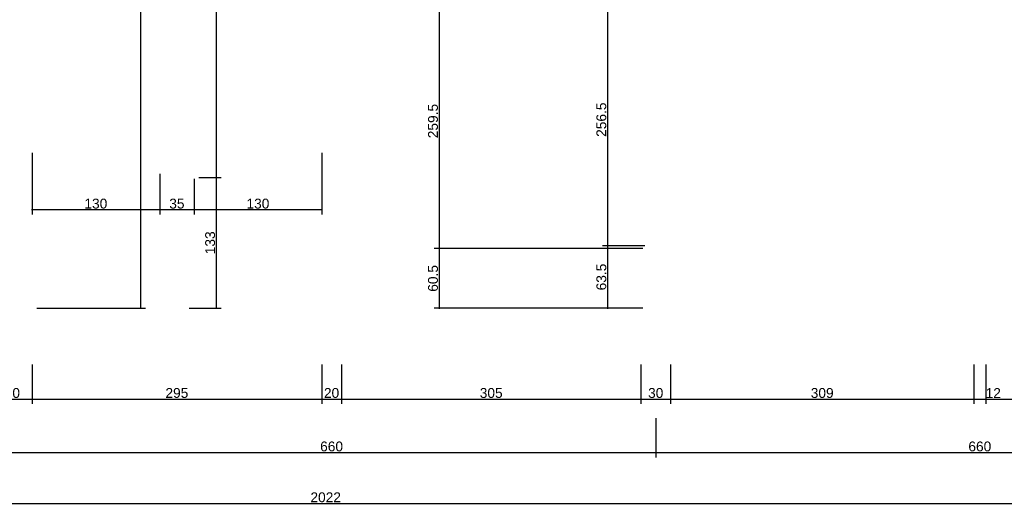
# Model space of a CAD drawing. Header units: millimetres. Extents: x 126553 to 403692, y -95821 to 38049.
# Tile 73 of 256: x 169886 to 170889, y -18843 to -18346. Entities that reach past the tile are written whole.
import ezdxf

# ---------------------------------------------------------------- set-up
doc = ezdxf.new("R2010")
doc.units = ezdxf.units.MM
doc.layers.add('11_wymiary', color=55, linetype='Continuous')
doc.layers.add('11_wymiary @ 50', color=55, linetype='Continuous')
doc.styles.add('11_RJ', font='arial.ttf')
doc.dimstyles.new('11_RJ (cc)', dxfattribs={"dimtxt": 0.2, "dimasz": 0.001, "dimexe": 0.1, "dimexo": 0.1, "dimgap": 0.02, "dimtad": 1, "dimdec": 1, "dimrnd": 0.5, "dimzin": 12, "dimdsep": 46, "dimtxsty": '11_RJ', "dimblk": 'OBLIQUE', "dimcen": 0, "dimdle": 0.01, "dimclrd": 256, "dimclre": 256, "dimclrt": 2, "dimazin": 3, "dimtfac": 1, "dimtdec": 1, "dimtofl": 0, "dimtmove": 0, "dimatfit": 3, "dimldrblk": 'DOT', "dimfxl": 1, "dimtolj": 1, "dimtzin": 13, "dimarcsym": 0})

# ---------------------------------------------------------------- blocks, each defined once
blk = doc.blocks.new('_Oblique')
at = {"color": 0, "linetype": 'ByBlock', "lineweight": -2}
blk.add_line((-0.5, -0.5), (0.5, 0.5), dxfattribs=at)
blk = doc.blocks.new('*D1496')
at = {"layer": '11_wymiary', "lineweight": -2, "transparency": 16777216}
for p, q in [((170404.8, -18319.2), (170308.2, -18319.2)), ((170313.2, -18318.7), (170313.2, -18579)), ((170520.8, -18578.5), (170308.2, -18578.5))]:
    blk.add_line(p, q, dxfattribs=at)
at = {"layer": 'Defpoints', "color": 0, "transparency": 16777216}
for p in [(170409.8, -18319.2), (170313.2, -18578.5), (170525.8, -18578.5)]:
    blk.add_point(p, dxfattribs=at)
at = {"layer": '11_wymiary', "lineweight": -2, "transparency": 16777216, "xscale": 0.05, "yscale": 0.05, "zscale": 0.05}
for p, rotation in [((170313.2, -18319.2), 90), ((170313.2, -18578.5), 270)]:
    blk.add_blockref('_Oblique', p, dxfattribs=dict(at, rotation=rotation))
at = {"layer": '11_wymiary', "color": 2, "transparency": 16777216, "insert": (170307.1, -18448.9), "char_height": 10, "attachment_point": 5, "rotation": 90, "style": '11_RJ'}
blk.add_mtext('\\A1;259.5', dxfattribs=at)
blk = doc.blocks.new('_Dot')
at = {"color": 0, "linetype": 'ByBlock', "lineweight": -2}
blk.add_line((-0.5, 0), (-1, 0), dxfattribs=at)
at = {"color": 0, "linetype": 'ByBlock', "const_width": 0.5}
blk.add_lwpolyline([(-0.25, 0, 1), (0.25, 0, 1)], format="xyb", close=True, dxfattribs=at)
blk = doc.blocks.new('*D1497')
at = {"layer": '11_wymiary', "lineweight": -2, "transparency": 16777216}
for p, q in [((170520.8, -18578.5), (170308.2, -18578.5)), ((170313.2, -18578), (170313.2, -18639.7)), ((170520.8, -18639.2), (170308.2, -18639.2))]:
    blk.add_line(p, q, dxfattribs=at)
at = {"layer": 'Defpoints', "color": 0, "transparency": 16777216}
for p in [(170525.8, -18578.5), (170313.2, -18639.2), (170525.8, -18639.2)]:
    blk.add_point(p, dxfattribs=at)
at = {"layer": '11_wymiary', "lineweight": -2, "transparency": 16777216, "xscale": 0.05, "yscale": 0.05, "zscale": 0.05}
for p, rotation in [((170313.2, -18578.5), 90), ((170313.2, -18639.2), 270)]:
    blk.add_blockref('_Oblique', p, dxfattribs=dict(at, rotation=rotation))
at = {"layer": '11_wymiary', "color": 2, "transparency": 16777216, "insert": (170307.1, -18608.9), "char_height": 10, "attachment_point": 5, "rotation": 90, "style": '11_RJ'}
blk.add_mtext('\\A1;60.5', dxfattribs=at)
blk = doc.blocks.new('*D1508')
at = {"layer": '11_wymiary', "lineweight": -2, "transparency": 16777216}
for p, q in [((170005.8, -18009.2), (170004.4, -18009.2)), ((170009.4, -18008.7), (170009.4, -18639.7)), ((169903.8, -18639.2), (170014.4, -18639.2))]:
    blk.add_line(p, q, dxfattribs=at)
at = {"layer": 'Defpoints', "color": 0, "transparency": 16777216}
for p in [(170010.8, -18009.2), (169898.8, -18639.2), (170009.4, -18639.2)]:
    blk.add_point(p, dxfattribs=at)
at = {"layer": '11_wymiary', "lineweight": -2, "transparency": 16777216, "xscale": 0.05, "yscale": 0.05, "zscale": 0.05}
for p, rotation in [((170009.4, -18009.2), 90), ((170009.4, -18639.2), 270)]:
    blk.add_blockref('_Oblique', p, dxfattribs=dict(at, rotation=rotation))
at = {"layer": '11_wymiary', "color": 2, "transparency": 16777216, "insert": (170003.3, -18324.2), "char_height": 10, "attachment_point": 5, "rotation": 90, "style": '11_RJ'}
blk.add_mtext('\\A1;630', dxfattribs=at)
blk = doc.blocks.new('*D1551')
at = {"layer": '11_wymiary', "lineweight": -2, "transparency": 16777216}
for p, q in [((170522.8, -18319.2), (170479.6, -18319.2)), ((170484.6, -18318.7), (170484.6, -18576.2)), ((170522.8, -18575.7), (170479.6, -18575.7))]:
    blk.add_line(p, q, dxfattribs=at)
at = {"layer": 'Defpoints', "color": 0, "transparency": 16777216}
for p in [(170527.8, -18319.2), (170484.6, -18575.7), (170527.8, -18575.7)]:
    blk.add_point(p, dxfattribs=at)
at = {"layer": '11_wymiary', "lineweight": -2, "transparency": 16777216, "xscale": 0.05, "yscale": 0.05, "zscale": 0.05}
for p, rotation in [((170484.6, -18319.2), 90), ((170484.6, -18575.7), 270)]:
    blk.add_blockref('_Oblique', p, dxfattribs=dict(at, rotation=rotation))
at = {"layer": '11_wymiary', "color": 2, "transparency": 16777216, "insert": (170478.5, -18447.5), "char_height": 10, "attachment_point": 5, "rotation": 90, "style": '11_RJ'}
blk.add_mtext('\\A1;256.5', dxfattribs=at)
blk = doc.blocks.new('*D1552')
at = {"layer": '11_wymiary', "lineweight": -2, "transparency": 16777216}
for p, q in [((170522.8, -18575.7), (170479.6, -18575.7)), ((170484.6, -18575.2), (170484.6, -18639.7)), ((170513.8, -18639.2), (170479.6, -18639.2))]:
    blk.add_line(p, q, dxfattribs=at)
at = {"layer": 'Defpoints', "color": 0, "transparency": 16777216}
for p in [(170527.8, -18575.7), (170484.6, -18639.2), (170518.8, -18639.2)]:
    blk.add_point(p, dxfattribs=at)
at = {"layer": '11_wymiary', "lineweight": -2, "transparency": 16777216, "xscale": 0.05, "yscale": 0.05, "zscale": 0.05}
for p, rotation in [((170484.6, -18575.7), 90), ((170484.6, -18639.2), 270)]:
    blk.add_blockref('_Oblique', p, dxfattribs=dict(at, rotation=rotation))
at = {"layer": '11_wymiary', "color": 2, "transparency": 16777216, "insert": (170478.5, -18607.5), "char_height": 10, "attachment_point": 5, "rotation": 90, "style": '11_RJ'}
blk.add_mtext('\\A1;63.5', dxfattribs=at)
blk = doc.blocks.new('*D1576')
at = {"layer": '11_wymiary', "lineweight": -2, "transparency": 16777216}
for p, q in [((169898.8, -18481.2), (169898.8, -18544)), ((170028.8, -18502.6), (170028.8, -18544)), ((169898.3, -18539), (170029.3, -18539))]:
    blk.add_line(p, q, dxfattribs=at)
at = {"layer": 'Defpoints', "color": 0, "transparency": 16777216}
for p in [(169898.8, -18476.2), (170028.8, -18497.6), (170028.8, -18539)]:
    blk.add_point(p, dxfattribs=at)
at = {"layer": '11_wymiary', "lineweight": -2, "transparency": 16777216, "xscale": 0.05, "yscale": 0.05, "zscale": 0.05, "rotation": 180}
blk.add_blockref('_Oblique', (169898.8, -18539), dxfattribs=at)
at = {"layer": '11_wymiary', "lineweight": -2, "transparency": 16777216, "xscale": 0.05, "yscale": 0.05, "zscale": 0.05}
blk.add_blockref('_Oblique', (170028.8, -18539), dxfattribs=at)
at = {"layer": '11_wymiary', "color": 2, "transparency": 16777216, "insert": (169963.8, -18532.9), "char_height": 10, "attachment_point": 5, "style": '11_RJ'}
blk.add_mtext('\\A1;130', dxfattribs=at)
blk = doc.blocks.new('*D1577')
at = {"layer": '11_wymiary', "lineweight": -2, "transparency": 16777216}
for p, q in [((170028.8, -18502.6), (170028.8, -18544)), ((170063.8, -18507.6), (170063.8, -18544)), ((170028.3, -18539), (170064.3, -18539))]:
    blk.add_line(p, q, dxfattribs=at)
at = {"layer": 'Defpoints', "color": 0, "transparency": 16777216}
for p in [(170028.8, -18497.6), (170063.8, -18502.6), (170063.8, -18539)]:
    blk.add_point(p, dxfattribs=at)
at = {"layer": '11_wymiary', "lineweight": -2, "transparency": 16777216, "xscale": 0.05, "yscale": 0.05, "zscale": 0.05, "rotation": 180}
blk.add_blockref('_Oblique', (170028.8, -18539), dxfattribs=at)
at = {"layer": '11_wymiary', "lineweight": -2, "transparency": 16777216, "xscale": 0.05, "yscale": 0.05, "zscale": 0.05}
blk.add_blockref('_Oblique', (170063.8, -18539), dxfattribs=at)
at = {"layer": '11_wymiary', "color": 2, "transparency": 16777216, "insert": (170046.3, -18532.9), "char_height": 10, "attachment_point": 5, "style": '11_RJ'}
blk.add_mtext('\\A1;35', dxfattribs=at)
blk = doc.blocks.new('*D1578')
at = {"layer": '11_wymiary', "lineweight": -2, "transparency": 16777216}
for p, q in [((170193.8, -18481.2), (170193.8, -18544)), ((170063.8, -18507.6), (170063.8, -18544)), ((170063.3, -18539), (170194.3, -18539))]:
    blk.add_line(p, q, dxfattribs=at)
at = {"layer": 'Defpoints', "color": 0, "transparency": 16777216}
for p in [(170193.8, -18476.2), (170063.8, -18502.6), (170193.8, -18539)]:
    blk.add_point(p, dxfattribs=at)
at = {"layer": '11_wymiary', "lineweight": -2, "transparency": 16777216, "xscale": 0.05, "yscale": 0.05, "zscale": 0.05, "rotation": 180}
blk.add_blockref('_Oblique', (170063.8, -18539), dxfattribs=at)
at = {"layer": '11_wymiary', "lineweight": -2, "transparency": 16777216, "xscale": 0.05, "yscale": 0.05, "zscale": 0.05}
blk.add_blockref('_Oblique', (170193.8, -18539), dxfattribs=at)
at = {"layer": '11_wymiary', "color": 2, "transparency": 16777216, "insert": (170128.8, -18532.9), "char_height": 10, "attachment_point": 5, "style": '11_RJ'}
blk.add_mtext('\\A1;130', dxfattribs=at)
blk = doc.blocks.new('*D1580')
at = {"layer": '11_wymiary', "lineweight": -2, "transparency": 16777216}
for p, q in [((170058.8, -18141.2), (170091.3, -18141.2)), ((170086.3, -18140.7), (170086.3, -18506.7)), ((170068.8, -18506.2), (170091.3, -18506.2))]:
    blk.add_line(p, q, dxfattribs=at)
at = {"layer": 'Defpoints', "color": 0, "transparency": 16777216}
for p in [(170053.8, -18141.2), (170063.8, -18506.2), (170086.3, -18506.2)]:
    blk.add_point(p, dxfattribs=at)
at = {"layer": '11_wymiary', "lineweight": -2, "transparency": 16777216, "xscale": 0.05, "yscale": 0.05, "zscale": 0.05}
for p, rotation in [((170086.3, -18141.2), 90), ((170086.3, -18506.2), 270)]:
    blk.add_blockref('_Oblique', p, dxfattribs=dict(at, rotation=rotation))
at = {"layer": '11_wymiary', "color": 2, "transparency": 16777216, "insert": (170080.2, -18323.7), "char_height": 10, "attachment_point": 5, "rotation": 90, "style": '11_RJ'}
blk.add_mtext('\\A1;365', dxfattribs=at)
blk = doc.blocks.new('*D1581')
at = {"layer": '11_wymiary', "lineweight": -2, "transparency": 16777216}
for p, q in [((170086.3, -18505.7), (170086.3, -18639.7)), ((170068.8, -18506.2), (170091.3, -18506.2)), ((170058.8, -18639.2), (170091.3, -18639.2))]:
    blk.add_line(p, q, dxfattribs=at)
at = {"layer": 'Defpoints', "color": 0, "transparency": 16777216}
for p in [(170063.8, -18506.2), (170053.8, -18639.2), (170086.3, -18639.2)]:
    blk.add_point(p, dxfattribs=at)
at = {"layer": '11_wymiary', "lineweight": -2, "transparency": 16777216, "xscale": 0.05, "yscale": 0.05, "zscale": 0.05}
for p, rotation in [((170086.3, -18506.2), 90), ((170086.3, -18639.2), 270)]:
    blk.add_blockref('_Oblique', p, dxfattribs=dict(at, rotation=rotation))
at = {"layer": '11_wymiary', "color": 2, "transparency": 16777216, "insert": (170080.2, -18572.7), "char_height": 10, "attachment_point": 5, "rotation": 90, "style": '11_RJ'}
blk.add_mtext('\\A1;133', dxfattribs=at)
blk = doc.blocks.new('*D1601')
at = {"layer": '11_wymiary', "lineweight": -2, "transparency": 16777216}
for p, q in [((169186.8, -18802.7), (169186.8, -18842.7)), ((171208.8, -18802.7), (171208.8, -18842.7)), ((169186.3, -18837.7), (171209.3, -18837.7))]:
    blk.add_line(p, q, dxfattribs=at)
at = {"layer": 'Defpoints', "color": 0, "transparency": 16777216}
for p in [(169186.8, -18797.7), (171208.8, -18797.7), (171208.8, -18837.7)]:
    blk.add_point(p, dxfattribs=at)
at = {"layer": '11_wymiary', "lineweight": -2, "transparency": 16777216, "xscale": 0.05, "yscale": 0.05, "zscale": 0.05, "rotation": 180}
blk.add_blockref('_Oblique', (169186.8, -18837.7), dxfattribs=at)
at = {"layer": '11_wymiary', "lineweight": -2, "transparency": 16777216, "xscale": 0.05, "yscale": 0.05, "zscale": 0.05}
blk.add_blockref('_Oblique', (171208.8, -18837.7), dxfattribs=at)
at = {"layer": '11_wymiary', "color": 2, "transparency": 16777216, "insert": (170197.8, -18831.6), "char_height": 10, "attachment_point": 5, "style": '11_RJ'}
blk.add_mtext('\\A1;2022', dxfattribs=at)
blk = doc.blocks.new('*D1604')
at = {"layer": '11_wymiary', "lineweight": -2, "transparency": 16777216}
for p, q in [((169873.8, -18751), (169873.8, -18791)), ((170533.8, -18751), (170533.8, -18791)), ((169873.3, -18786), (170534.3, -18786))]:
    blk.add_line(p, q, dxfattribs=at)
at = {"layer": 'Defpoints', "color": 0, "transparency": 16777216}
for p in [(169873.8, -18746), (170533.8, -18746), (170533.8, -18786)]:
    blk.add_point(p, dxfattribs=at)
at = {"layer": '11_wymiary', "lineweight": -2, "transparency": 16777216, "xscale": 0.05, "yscale": 0.05, "zscale": 0.05, "rotation": 180}
blk.add_blockref('_Oblique', (169873.8, -18786), dxfattribs=at)
at = {"layer": '11_wymiary', "lineweight": -2, "transparency": 16777216, "xscale": 0.05, "yscale": 0.05, "zscale": 0.05}
blk.add_blockref('_Oblique', (170533.8, -18786), dxfattribs=at)
at = {"layer": '11_wymiary', "color": 2, "transparency": 16777216, "insert": (170203.8, -18779.9), "char_height": 10, "attachment_point": 5, "style": '11_RJ'}
blk.add_mtext('\\A1;660', dxfattribs=at)
blk = doc.blocks.new('*D1605')
at = {"layer": '11_wymiary', "lineweight": -2, "transparency": 16777216}
for p, q in [((170533.8, -18751), (170533.8, -18791)), ((171193.8, -18751), (171193.8, -18791)), ((170533.3, -18786), (171194.3, -18786))]:
    blk.add_line(p, q, dxfattribs=at)
at = {"layer": 'Defpoints', "color": 0, "transparency": 16777216}
for p in [(170533.8, -18746), (171193.8, -18746), (171193.8, -18786)]:
    blk.add_point(p, dxfattribs=at)
at = {"layer": '11_wymiary', "lineweight": -2, "transparency": 16777216, "xscale": 0.05, "yscale": 0.05, "zscale": 0.05, "rotation": 180}
blk.add_blockref('_Oblique', (170533.8, -18786), dxfattribs=at)
at = {"layer": '11_wymiary', "lineweight": -2, "transparency": 16777216, "xscale": 0.05, "yscale": 0.05, "zscale": 0.05}
blk.add_blockref('_Oblique', (171193.8, -18786), dxfattribs=at)
at = {"layer": '11_wymiary', "color": 2, "transparency": 16777216, "insert": (170863.8, -18779.9), "char_height": 10, "attachment_point": 5, "style": '11_RJ'}
blk.add_mtext('\\A1;660', dxfattribs=at)
blk = doc.blocks.new('*D1613')
at = {"layer": '11_wymiary', "lineweight": -2, "transparency": 16777216}
for p, q in [((169858.8, -18696.6), (169858.8, -18736.6)), ((169898.8, -18696.6), (169898.8, -18736.6)), ((169858.3, -18731.6), (169899.3, -18731.6))]:
    blk.add_line(p, q, dxfattribs=at)
at = {"layer": 'Defpoints', "color": 0, "transparency": 16777216}
for p in [(169858.8, -18691.6), (169898.8, -18691.6), (169898.8, -18731.6)]:
    blk.add_point(p, dxfattribs=at)
at = {"layer": '11_wymiary', "lineweight": -2, "transparency": 16777216, "xscale": 0.05, "yscale": 0.05, "zscale": 0.05, "rotation": 180}
blk.add_blockref('_Oblique', (169858.8, -18731.6), dxfattribs=at)
at = {"layer": '11_wymiary', "lineweight": -2, "transparency": 16777216, "xscale": 0.05, "yscale": 0.05, "zscale": 0.05}
blk.add_blockref('_Oblique', (169898.8, -18731.6), dxfattribs=at)
at = {"layer": '11_wymiary', "color": 2, "transparency": 16777216, "insert": (169878.8, -18725.5), "char_height": 10, "attachment_point": 5, "style": '11_RJ'}
blk.add_mtext('\\A1;40', dxfattribs=at)
blk = doc.blocks.new('*D1614')
at = {"layer": '11_wymiary', "lineweight": -2, "transparency": 16777216}
for p, q in [((169898.8, -18696.6), (169898.8, -18736.6)), ((170193.8, -18696.6), (170193.8, -18736.6)), ((169898.3, -18731.6), (170194.3, -18731.6))]:
    blk.add_line(p, q, dxfattribs=at)
at = {"layer": 'Defpoints', "color": 0, "transparency": 16777216}
for p in [(169898.8, -18691.6), (170193.8, -18691.6), (170193.8, -18731.6)]:
    blk.add_point(p, dxfattribs=at)
at = {"layer": '11_wymiary', "lineweight": -2, "transparency": 16777216, "xscale": 0.05, "yscale": 0.05, "zscale": 0.05, "rotation": 180}
blk.add_blockref('_Oblique', (169898.8, -18731.6), dxfattribs=at)
at = {"layer": '11_wymiary', "lineweight": -2, "transparency": 16777216, "xscale": 0.05, "yscale": 0.05, "zscale": 0.05}
blk.add_blockref('_Oblique', (170193.8, -18731.6), dxfattribs=at)
at = {"layer": '11_wymiary', "color": 2, "transparency": 16777216, "insert": (170046.3, -18725.5), "char_height": 10, "attachment_point": 5, "style": '11_RJ'}
blk.add_mtext('\\A1;295', dxfattribs=at)
blk = doc.blocks.new('*D1615')
at = {"layer": '11_wymiary', "lineweight": -2, "transparency": 16777216}
for p, q in [((170193.8, -18696.6), (170193.8, -18736.6)), ((170213.8, -18696.6), (170213.8, -18736.6)), ((170193.3, -18731.6), (170214.3, -18731.6))]:
    blk.add_line(p, q, dxfattribs=at)
at = {"layer": 'Defpoints', "color": 0, "transparency": 16777216}
for p in [(170193.8, -18691.6), (170213.8, -18691.6), (170213.8, -18731.6)]:
    blk.add_point(p, dxfattribs=at)
at = {"layer": '11_wymiary', "lineweight": -2, "transparency": 16777216, "xscale": 0.05, "yscale": 0.05, "zscale": 0.05, "rotation": 180}
blk.add_blockref('_Oblique', (170193.8, -18731.6), dxfattribs=at)
at = {"layer": '11_wymiary', "lineweight": -2, "transparency": 16777216, "xscale": 0.05, "yscale": 0.05, "zscale": 0.05}
blk.add_blockref('_Oblique', (170213.8, -18731.6), dxfattribs=at)
at = {"layer": '11_wymiary', "color": 2, "transparency": 16777216, "insert": (170203.8, -18725.5), "char_height": 10, "attachment_point": 5, "style": '11_RJ'}
blk.add_mtext('\\A1;20', dxfattribs=at)
blk = doc.blocks.new('*D1616')
at = {"layer": '11_wymiary', "lineweight": -2, "transparency": 16777216}
for p, q in [((170213.8, -18696.6), (170213.8, -18736.6)), ((170518.8, -18696.6), (170518.8, -18736.6)), ((170213.3, -18731.6), (170519.3, -18731.6))]:
    blk.add_line(p, q, dxfattribs=at)
at = {"layer": 'Defpoints', "color": 0, "transparency": 16777216}
for p in [(170213.8, -18691.6), (170518.8, -18691.6), (170518.8, -18731.6)]:
    blk.add_point(p, dxfattribs=at)
at = {"layer": '11_wymiary', "lineweight": -2, "transparency": 16777216, "xscale": 0.05, "yscale": 0.05, "zscale": 0.05, "rotation": 180}
blk.add_blockref('_Oblique', (170213.8, -18731.6), dxfattribs=at)
at = {"layer": '11_wymiary', "lineweight": -2, "transparency": 16777216, "xscale": 0.05, "yscale": 0.05, "zscale": 0.05}
blk.add_blockref('_Oblique', (170518.8, -18731.6), dxfattribs=at)
at = {"layer": '11_wymiary', "color": 2, "transparency": 16777216, "insert": (170366.3, -18725.5), "char_height": 10, "attachment_point": 5, "style": '11_RJ'}
blk.add_mtext('\\A1;305', dxfattribs=at)
blk = doc.blocks.new('*D1617')
at = {"layer": '11_wymiary', "lineweight": -2, "transparency": 16777216}
for p, q in [((170518.8, -18696.6), (170518.8, -18736.6)), ((170548.8, -18696.6), (170548.8, -18736.6)), ((170518.3, -18731.6), (170549.3, -18731.6))]:
    blk.add_line(p, q, dxfattribs=at)
at = {"layer": 'Defpoints', "color": 0, "transparency": 16777216}
for p in [(170518.8, -18691.6), (170548.8, -18691.6), (170548.8, -18731.6)]:
    blk.add_point(p, dxfattribs=at)
at = {"layer": '11_wymiary', "lineweight": -2, "transparency": 16777216, "xscale": 0.05, "yscale": 0.05, "zscale": 0.05, "rotation": 180}
blk.add_blockref('_Oblique', (170518.8, -18731.6), dxfattribs=at)
at = {"layer": '11_wymiary', "lineweight": -2, "transparency": 16777216, "xscale": 0.05, "yscale": 0.05, "zscale": 0.05}
blk.add_blockref('_Oblique', (170548.8, -18731.6), dxfattribs=at)
at = {"layer": '11_wymiary', "color": 2, "transparency": 16777216, "insert": (170533.8, -18725.5), "char_height": 10, "attachment_point": 5, "style": '11_RJ'}
blk.add_mtext('\\A1;30', dxfattribs=at)
blk = doc.blocks.new('*D1618')
at = {"layer": '11_wymiary', "lineweight": -2, "transparency": 16777216}
for p, q in [((170548.8, -18696.6), (170548.8, -18736.6)), ((170857.8, -18696.6), (170857.8, -18736.6)), ((170548.3, -18731.6), (170858.3, -18731.6))]:
    blk.add_line(p, q, dxfattribs=at)
at = {"layer": 'Defpoints', "color": 0, "transparency": 16777216}
for p in [(170548.8, -18691.6), (170857.8, -18691.6), (170857.8, -18731.6)]:
    blk.add_point(p, dxfattribs=at)
at = {"layer": '11_wymiary', "lineweight": -2, "transparency": 16777216, "xscale": 0.05, "yscale": 0.05, "zscale": 0.05, "rotation": 180}
blk.add_blockref('_Oblique', (170548.8, -18731.6), dxfattribs=at)
at = {"layer": '11_wymiary', "lineweight": -2, "transparency": 16777216, "xscale": 0.05, "yscale": 0.05, "zscale": 0.05}
blk.add_blockref('_Oblique', (170857.8, -18731.6), dxfattribs=at)
at = {"layer": '11_wymiary', "color": 2, "transparency": 16777216, "insert": (170703.3, -18725.5), "char_height": 10, "attachment_point": 5, "style": '11_RJ'}
blk.add_mtext('\\A1;309', dxfattribs=at)
blk = doc.blocks.new('*D1619')
at = {"layer": '11_wymiary', "lineweight": -2, "transparency": 16777216}
for p, q in [((170857.8, -18696.6), (170857.8, -18736.6)), ((170869.8, -18696.6), (170869.8, -18736.6)), ((170857.3, -18731.6), (170869.8, -18731.6)), ((170869.8, -18731.6), (170885.1, -18731.6))]:
    blk.add_line(p, q, dxfattribs=at)
at = {"layer": 'Defpoints', "color": 0, "transparency": 16777216}
for p in [(170857.8, -18691.6), (170869.8, -18691.6), (170869.8, -18731.6)]:
    blk.add_point(p, dxfattribs=at)
at = {"layer": '11_wymiary', "lineweight": -2, "transparency": 16777216, "xscale": 0.05, "yscale": 0.05, "zscale": 0.05, "rotation": 180}
blk.add_blockref('_Oblique', (170857.8, -18731.6), dxfattribs=at)
at = {"layer": '11_wymiary', "lineweight": -2, "transparency": 16777216, "xscale": 0.05, "yscale": 0.05, "zscale": 0.05}
blk.add_blockref('_Oblique', (170869.8, -18731.6), dxfattribs=at)
at = {"layer": '11_wymiary', "color": 2, "transparency": 16777216, "insert": (170877.5, -18725.5), "char_height": 10, "attachment_point": 5, "style": '11_RJ'}
blk.add_mtext('\\A1;12', dxfattribs=at)
blk = doc.blocks.new('*D1620')
at = {"layer": '11_wymiary', "lineweight": -2, "transparency": 16777216}
for p, q in [((170869.8, -18696.6), (170869.8, -18736.6)), ((171178.8, -18696.6), (171178.8, -18736.6)), ((170869.3, -18731.6), (171179.3, -18731.6))]:
    blk.add_line(p, q, dxfattribs=at)
at = {"layer": 'Defpoints', "color": 0, "transparency": 16777216}
for p in [(170869.8, -18691.6), (171178.8, -18691.6), (171178.8, -18731.6)]:
    blk.add_point(p, dxfattribs=at)
at = {"layer": '11_wymiary', "lineweight": -2, "transparency": 16777216, "xscale": 0.05, "yscale": 0.05, "zscale": 0.05, "rotation": 180}
blk.add_blockref('_Oblique', (170869.8, -18731.6), dxfattribs=at)
at = {"layer": '11_wymiary', "lineweight": -2, "transparency": 16777216, "xscale": 0.05, "yscale": 0.05, "zscale": 0.05}
blk.add_blockref('_Oblique', (171178.8, -18731.6), dxfattribs=at)
at = {"layer": '11_wymiary', "color": 2, "transparency": 16777216, "insert": (171024.3, -18725.5), "char_height": 10, "attachment_point": 5, "style": '11_RJ'}
blk.add_mtext('\\A1;309', dxfattribs=at)

msp = doc.modelspace()

# ---------------------------------------------------------------- dimensions: what is measured, and where the dimension line sits
at = {"layer": '11_wymiary @ 50'}
for base, p1, p2, picture, middle in [((170009.39311, -18639.24344), (170010.77231, -18009.24344), (169898.77231, -18639.24344), '*D1508', (170003.28397, -18324.24344)), ((170086.30286, -18506.24344), (170053.77231, -18141.24344), (170063.77231, -18506.24344), '*D1580', (170080.19372, -18323.74344)), ((170313.17771, -18578.53707), (170409.77231, -18319.24344), (170525.79954, -18578.53707), '*D1496', (170307.07198, -18448.89025)), ((170484.60396, -18575.74344), (170527.77231, -18319.24344), (170527.77231, -18575.74344), '*D1551', (170478.49823, -18447.49344)), ((170086.30286, -18639.24344), (170063.77231, -18506.24344), (170053.77231, -18639.24344), '*D1581', (170080.19372, -18572.74344)), ((170484.60396, -18639.24344), (170527.77231, -18575.74344), (170518.77231, -18639.24344), '*D1552', (170478.49482, -18607.49344)), ((170313.17771, -18639.24344), (170525.79954, -18578.53707), (170525.79954, -18639.24344), '*D1497', (170307.07198, -18608.89025))]:
    dim = msp.add_linear_dim(base=base, p1=p1, p2=p2, angle=90, dimstyle='11_RJ (cc)', override={"dimscale": 50, "dimtix": 0, "dimtofl": 0, "dimtmove": 0, "dimatfit": 3}, dxfattribs=at)
    dim.commit()
    dim.dimension.update_dxf_attribs({"geometry": picture, "text_midpoint": middle})
for base, p1, p2, picture, middle in [((170028.77231, -18539.04991), (169898.77231, -18476.24344), (170028.77231, -18497.62711), '*D1576', (169963.77231, -18532.94077)), ((170193.77231, -18539.04991), (170063.77231, -18502.62711), (170193.77231, -18476.24344), '*D1578', (170128.77231, -18532.94077)), ((170063.77231, -18539.04991), (170028.77231, -18497.62711), (170063.77231, -18502.62711), '*D1577', (170046.27231, -18532.94077)), ((169898.77231, -18731.56613), (169858.77231, -18691.56613), (169898.77231, -18691.56613), '*D1613', (169878.77231, -18725.4604)), ((170193.77231, -18731.56613), (169898.77231, -18691.56613), (170193.77231, -18691.56613), '*D1614', (170046.27231, -18725.4604)), ((170213.77231, -18731.56613), (170193.77231, -18691.56613), (170213.77231, -18691.56613), '*D1615', (170203.77231, -18725.4604)), ((170518.77231, -18731.56613), (170213.77231, -18691.56613), (170518.77231, -18691.56613), '*D1616', (170366.27231, -18725.45699)), ((170548.77231, -18731.56613), (170518.77231, -18691.56613), (170548.77231, -18691.56613), '*D1617', (170533.77231, -18725.45699)), ((170857.77231, -18731.56613), (170548.77231, -18691.56613), (170857.77231, -18691.56613), '*D1618', (170703.27231, -18725.45699)), ((170869.77231, -18731.56613), (170857.77231, -18691.56613), (170869.77231, -18691.56613), '*D1619', (170877.46282, -18725.54566)), ((171178.77231, -18731.56613), (170869.77231, -18691.56613), (171178.77231, -18691.56613), '*D1620', (171024.27231, -18725.45699)), ((170533.77231, -18786.04543), (169873.77231, -18746.04543), (170533.77231, -18746.04543), '*D1604', (170203.77231, -18779.9397)), ((171193.77231, -18786.04543), (170533.77231, -18746.04543), (171193.77231, -18746.04543), '*D1605', (170863.77231, -18779.9397)), ((171208.77231, -18837.72122), (169186.77231, -18797.72122), (171208.77231, -18797.72122), '*D1601', (170197.77231, -18831.61549))]:
    dim = msp.add_linear_dim(base=base, p1=p1, p2=p2, dimstyle='11_RJ (cc)', override={"dimscale": 50, "dimtix": 0, "dimtofl": 0, "dimtmove": 0, "dimatfit": 3}, dxfattribs=at)
    dim.commit()
    dim.dimension.update_dxf_attribs({"geometry": picture, "text_midpoint": middle})

doc.saveas('drawing.dxf')
